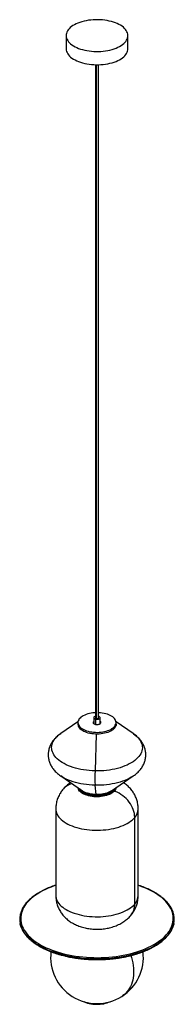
# Paper-space layout '_Trimétrica' of a CAD drawing. Header units: inches. Extents: x -5.9 to 5.9, y -11.3 to 64.
import ezdxf

# ---------------------------------------------------------------- set-up
doc = ezdxf.new("R2010")
doc.units = ezdxf.units.IN
doc.header["$MEASUREMENT"] = 0

psp = doc.layouts.new('_Trimétrica')

# ---------------------------------------------------------------- linework, layer by layer
at = {"color": 7, "linetype": 'Continuous', "lineweight": 25}
for p, q in [((-2.36, 62.768), (-2.36, 61.757)), ((2.36, 61.757), (2.36, 62.768)), ((-0.118, 60.543), (-0.118, 10.63)), ((-0.055, 60.541), (-0.055, 10.576)), ((0.118, 10.63), (0.118, 60.543)), ((-0.236, 10.63), (-0.236, 10.168)), ((0.236, 10.168), (0.236, 10.63)), ((-1.452, 10.318), (-2.769, 9.416)), ((-1.457, 10.259), (-1.457, 10.124)), ((-1.274, 9.76), (-1.274, 9.895)), ((-0.11, 10.523), (-0.11, 10.118)), ((0.258, 10.333), (0.236, 10.35)), ((0.258, 10.265), (0.236, 10.283)), ((0.258, 10.333), (0.258, 10.265)), ((2.769, 9.416), (1.452, 10.318)), ((1.457, 10.124), (1.457, 10.259)), ((-0.06, 9.374), (-0.148, 6.562)), ((-2.769, 6.175), (-1.109, 5.038)), ((1.109, 5.038), (2.769, 6.175)), ((2.769, 6.175), (2.76, 6.169)), ((-0.059, 4.753), (-0.148, 5.464)), ((-0.648, 4.66), (-0.648, 4.727)), ((0.806, 4.842), (0.806, 4.775)), ((-3.15, 3.65), (-3.15, -2.964)), ((3.15, -2.964), (3.15, 3.65)), ((2.882, -3.619), (2.882, 2.995)), ((-1.001, -11.074), (-0.96, -11.093)), ((-0.96, -11.086), (-0.96, -11.093))]:
    psp.add_line(p, q, dxfattribs=at)
at = {"color": 7, "linetype": 'Continuous', "lineweight": 25, "flags": 128}
for points in [[(-1.101, 61.693), (-0.938, 61.653), (-0.77, 61.619), (-0.597, 61.592), (-0.42, 61.572), (-0.241, 61.559), (-0.061, 61.553), (0.12, 61.554), (0.3, 61.562), (0.478, 61.578), (0.654, 61.6), (0.825, 61.629), (0.992, 61.665), (1.153, 61.708), (1.307, 61.756), (1.454, 61.811), (1.592, 61.871), (1.721, 61.936), (1.839, 62.006), (1.947, 62.081), (2.044, 62.16), (2.128, 62.242), (2.2, 62.328), (2.259, 62.416), (2.304, 62.506), (2.337, 62.597), (2.355, 62.69), (2.36, 62.783), (2.351, 62.876), (2.328, 62.969), (2.291, 63.06), (2.241, 63.149), (2.178, 63.236), (2.102, 63.321), (2.013, 63.402), (1.913, 63.48), (1.802, 63.553), (1.68, 63.622), (1.548, 63.685), (1.407, 63.744), (1.258, 63.796), (1.101, 63.843), (0.938, 63.883), (0.77, 63.917), (0.597, 63.944), (0.42, 63.964), (0.241, 63.977), (0.061, 63.983), (-0.12, 63.982), (-0.3, 63.974), (-0.478, 63.958), (-0.654, 63.936), (-0.825, 63.907), (-0.992, 63.871), (-1.153, 63.828), (-1.307, 63.78), (-1.454, 63.725), (-1.592, 63.665), (-1.721, 63.6), (-1.839, 63.53), (-1.947, 63.455), (-2.044, 63.376), (-2.128, 63.294), (-2.2, 63.208), (-2.259, 63.12), (-2.304, 63.03), (-2.337, 62.939), (-2.355, 62.846), (-2.36, 62.753), (-2.351, 62.66), (-2.328, 62.567), (-2.291, 62.476), (-2.241, 62.387), (-2.178, 62.3), (-2.102, 62.215), (-2.013, 62.134), (-1.913, 62.056), (-1.802, 61.983), (-1.68, 61.914), (-1.548, 61.851), (-1.407, 61.792), (-1.258, 61.74), (-1.101, 61.693)], [(-2.36, 61.757), (-2.36, 61.741), (-2.351, 61.648), (-2.328, 61.556), (-2.291, 61.465), (-2.241, 61.375), (-2.178, 61.288), (-2.102, 61.204), (-2.013, 61.122), (-1.913, 61.045), (-1.802, 60.972), (-1.68, 60.903), (-1.548, 60.839), (-1.407, 60.781), (-1.258, 60.728), (-1.101, 60.682)], [(-1.101, 60.682), (-0.938, 60.641), (-0.77, 60.608), (-0.597, 60.581), (-0.42, 60.56), (-0.241, 60.547), (-0.061, 60.541), (0.12, 60.543), (0.3, 60.551), (0.478, 60.566), (0.654, 60.589), (0.825, 60.618), (0.992, 60.654), (1.153, 60.696), (1.307, 60.745), (1.454, 60.799), (1.592, 60.859), (1.721, 60.925), (1.839, 60.995), (1.947, 61.07), (2.044, 61.149), (2.128, 61.231), (2.2, 61.316), (2.259, 61.404), (2.304, 61.494), (2.337, 61.586), (2.355, 61.679), (2.36, 61.757)], [(-0.118, 11.007), (-0.165, 11.004), (-0.307, 10.992), (-0.445, 10.973), (-0.578, 10.948), (-0.707, 10.915), (-0.828, 10.876), (-0.942, 10.831), (-1.046, 10.781), (-1.14, 10.726), (-1.224, 10.666), (-1.295, 10.602), (-1.354, 10.535), (-1.4, 10.466), (-1.433, 10.394), (-1.452, 10.321), (-1.457, 10.247), (-1.447, 10.174), (-1.424, 10.101), (-1.387, 10.03), (-1.337, 9.961), (-1.274, 9.895)], [(-1.274, 9.895), (-1.198, 9.832), (-1.111, 9.774), (-1.014, 9.72), (-0.906, 9.672), (-0.79, 9.629), (-0.666, 9.592), (-0.536, 9.561), (-0.401, 9.538), (-0.262, 9.521), (-0.12, 9.511), (0.023, 9.509), (0.165, 9.514), (0.307, 9.526), (0.445, 9.545), (0.578, 9.57), (0.707, 9.603), (0.828, 9.642), (0.942, 9.687), (1.046, 9.737), (1.14, 9.792), (1.224, 9.852), (1.295, 9.916), (1.354, 9.983), (1.4, 10.052), (1.433, 10.124), (1.452, 10.197), (1.457, 10.271), (1.447, 10.344), (1.424, 10.417), (1.387, 10.488), (1.337, 10.557), (1.274, 10.623)], [(-0.12, 10.735), (-0.126, 10.733), (-0.173, 10.713), (-0.209, 10.687), (-0.23, 10.657), (-0.236, 10.626), (-0.226, 10.594), (-0.2, 10.565), (-0.161, 10.541), (-0.11, 10.523)], [(-0.118, 10.63), (-0.118, 10.628), (-0.109, 10.607), (-0.088, 10.589), (-0.055, 10.576)], [(-0.11, 10.523), (-0.052, 10.512), (0.009, 10.509), (0.07, 10.514), (0.126, 10.527), (0.173, 10.548), (0.209, 10.573), (0.23, 10.603), (0.236, 10.635), (0.226, 10.666), (0.2, 10.695), (0.161, 10.719), (0.118, 10.736)], [(-0.055, 10.576), (-0.016, 10.57), (0.025, 10.571), (0.063, 10.579), (0.093, 10.593), (0.112, 10.612), (0.118, 10.63)], [(1.274, 10.623), (1.198, 10.686), (1.111, 10.744), (1.014, 10.798), (0.906, 10.846), (0.79, 10.889), (0.666, 10.926), (0.536, 10.957), (0.401, 10.98), (0.262, 10.997), (0.12, 11.007), (0.118, 11.007)], [(1.457, 10.124), (1.452, 10.062), (1.433, 9.989), (1.4, 9.918), (1.354, 9.848), (1.295, 9.781), (1.224, 9.717), (1.14, 9.657), (1.046, 9.602), (0.942, 9.552), (0.828, 9.507), (0.707, 9.468), (0.578, 9.435), (0.445, 9.41), (0.307, 9.391), (0.165, 9.379), (0.023, 9.374), (-0.12, 9.376), (-0.262, 9.386), (-0.401, 9.403), (-0.536, 9.426), (-0.666, 9.457), (-0.79, 9.494), (-0.906, 9.537), (-1.014, 9.585), (-1.111, 9.639), (-1.198, 9.697), (-1.274, 9.76)], [(-0.236, 10.35), (-0.241, 10.347), (-0.273, 10.317), (-0.291, 10.284), (-0.295, 10.25), (-0.284, 10.217), (-0.258, 10.185)], [(-0.258, 10.185), (-0.22, 10.157), (-0.17, 10.135), (-0.113, 10.118), (-0.049, 10.109), (0.017, 10.107), (0.082, 10.113), (0.143, 10.126), (0.197, 10.146), (0.241, 10.171), (0.273, 10.201), (0.291, 10.234), (0.295, 10.268), (0.284, 10.301), (0.258, 10.333)], [(0.288, 10.225), (0.284, 10.234), (0.258, 10.265)], [(-0.148, 6.562), (-0.369, 6.571), (-0.589, 6.586), (-0.807, 6.609), (-1.021, 6.64), (-1.231, 6.677), (-1.436, 6.721), (-1.635, 6.772), (-1.827, 6.829), (-2.012, 6.892), (-2.188, 6.962), (-2.356, 7.037), (-2.514, 7.117), (-2.661, 7.203), (-2.798, 7.293), (-2.923, 7.387), (-3.036, 7.486), (-3.137, 7.588), (-3.224, 7.693), (-3.299, 7.8), (-3.36, 7.91), (-3.407, 8.022), (-3.44, 8.135), (-3.459, 8.249), (-3.464, 8.363), (-3.454, 8.478), (-3.43, 8.591), (-3.393, 8.704), (-3.341, 8.815), (-3.275, 8.925), (-3.197, 9.031), (-3.104, 9.136), (-3, 9.236), (-2.883, 9.333), (-2.769, 9.416)], [(2.769, 9.416), (2.798, 9.396), (2.923, 9.302), (3.036, 9.203), (3.137, 9.101), (3.224, 8.996), (3.299, 8.888), (3.36, 8.778), (3.407, 8.667), (3.44, 8.554), (3.459, 8.44), (3.464, 8.325), (3.454, 8.211), (3.43, 8.097), (3.393, 7.985), (3.341, 7.873), (3.275, 7.764), (3.197, 7.657), (3.104, 7.553), (3, 7.452), (2.883, 7.355), (2.754, 7.262), (2.613, 7.173), (2.462, 7.09), (2.301, 7.011), (2.131, 6.938), (1.951, 6.87), (1.764, 6.809), (1.569, 6.754), (1.368, 6.705), (1.161, 6.664), (0.95, 6.629), (0.735, 6.601), (0.516, 6.58), (0.296, 6.567), (0.074, 6.561), (-0.148, 6.562)], [(-0.148, 5.464), (-0.369, 5.473), (-0.589, 5.489), (-0.807, 5.512), (-1.021, 5.542), (-1.231, 5.579), (-1.436, 5.623), (-1.635, 5.674), (-1.827, 5.731), (-2.012, 5.794), (-2.188, 5.864), (-2.356, 5.939), (-2.514, 6.019), (-2.661, 6.105), (-2.77, 6.176)], [(2.76, 6.169), (2.754, 6.164), (2.613, 6.076), (2.462, 5.992), (2.301, 5.913), (2.131, 5.84), (1.951, 5.773), (1.764, 5.711), (1.569, 5.656), (1.368, 5.608), (1.161, 5.566), (0.95, 5.531), (0.735, 5.503), (0.516, 5.483), (0.296, 5.469), (0.074, 5.463), (-0.148, 5.464)], [(-0.648, 4.66), (-0.772, 4.696), (-0.89, 4.738), (-0.998, 4.786), (-1.098, 4.839), (-1.186, 4.897), (-1.263, 4.959), (-1.328, 5.024), (-1.381, 5.093), (-1.419, 5.163), (-1.445, 5.236), (-1.452, 5.273)], [(1.452, 5.273), (1.437, 5.208), (1.406, 5.136), (1.362, 5.066), (1.305, 4.998), (1.235, 4.934), (1.153, 4.874), (1.061, 4.818), (0.958, 4.767), (0.845, 4.721), (0.725, 4.681), (0.598, 4.648), (0.465, 4.621), (0.327, 4.601), (0.186, 4.588), (0.044, 4.582), (-0.099, 4.583), (-0.241, 4.592), (-0.381, 4.608), (-0.517, 4.63), (-0.648, 4.66)], [(-0.648, 4.727), (-0.772, 4.763), (-0.89, 4.805), (-0.998, 4.853), (-1.098, 4.906), (-1.186, 4.964), (-1.263, 5.026), (-1.328, 5.092), (-1.381, 5.16), (-1.419, 5.231), (-1.43, 5.258)], [(-1.43, 5.258), (-1.429, 5.255), (-1.395, 5.184), (-1.347, 5.114), (-1.286, 5.048), (-1.213, 4.984), (-1.128, 4.925), (-1.033, 4.87), (-0.927, 4.821), (-0.812, 4.777), (-0.69, 4.739), (-0.561, 4.707), (-0.426, 4.682), (-0.288, 4.664), (-0.146, 4.653), (-0.004, 4.649), (0.139, 4.653), (0.281, 4.663), (0.419, 4.681), (0.554, 4.706), (0.683, 4.737), (0.806, 4.775)], [(-1.376, 5.22), (-1.347, 5.182), (-1.286, 5.115), (-1.213, 5.052), (-1.128, 4.993), (-1.033, 4.938), (-0.927, 4.888), (-0.812, 4.844), (-0.69, 4.806), (-0.561, 4.775), (-0.426, 4.75), (-0.288, 4.732), (-0.146, 4.721), (-0.004, 4.717), (0.139, 4.72), (0.281, 4.731), (0.419, 4.748), (0.554, 4.773), (0.683, 4.804), (0.806, 4.842)], [(-0.059, 4.753), (-0.199, 4.76), (-0.337, 4.774), (-0.472, 4.795), (-0.601, 4.823), (-0.725, 4.858), (-0.841, 4.898), (-0.948, 4.945), (-1.046, 4.997), (-1.109, 5.038)], [(1.43, 5.258), (1.406, 5.203), (1.362, 5.133), (1.305, 5.066), (1.235, 5.002), (1.153, 4.941), (1.061, 4.885), (0.958, 4.834), (0.845, 4.789), (0.725, 4.749), (0.598, 4.715), (0.465, 4.688), (0.327, 4.668), (0.186, 4.655), (0.044, 4.65), (-0.099, 4.651), (-0.241, 4.66), (-0.381, 4.675), (-0.517, 4.698), (-0.648, 4.727)], [(1.109, 5.038), (1.06, 5.006), (0.964, 4.953), (0.858, 4.905), (0.743, 4.864), (0.621, 4.828), (0.492, 4.799), (0.358, 4.777), (0.221, 4.761), (0.081, 4.754), (-0.059, 4.753)], [(0.806, 4.775), (0.921, 4.818), (1.027, 4.868), (1.124, 4.922), (1.209, 4.981), (1.283, 5.044), (1.344, 5.111), (1.393, 5.18), (1.428, 5.251), (1.43, 5.258)], [(0.806, 4.842), (0.921, 4.886), (1.027, 4.935), (1.124, 4.99), (1.209, 5.049), (1.283, 5.112), (1.344, 5.178), (1.376, 5.22)], [(2.882, 2.995), (2.875, 3.145), (2.854, 3.296), (2.82, 3.448), (2.772, 3.6), (2.711, 3.75), (2.638, 3.898), (2.553, 4.042), (2.456, 4.181), (2.349, 4.314), (2.232, 4.44), (2.107, 4.558), (1.973, 4.667), (1.833, 4.767), (1.687, 4.856), (1.536, 4.934), (1.381, 5), (1.325, 5.021)], [(-3.15, 3.65), (-3.145, 3.565), (-3.127, 3.457), (-3.095, 3.35), (-3.049, 3.244), (-2.99, 3.14), (-2.917, 3.038), (-2.831, 2.939), (-2.733, 2.844), (-2.622, 2.751), (-2.5, 2.663), (-2.366, 2.579), (-2.222, 2.5), (-2.068, 2.426), (-1.905, 2.358), (-1.733, 2.295), (-1.553, 2.239), (-1.367, 2.189), (-1.174, 2.145), (-0.976, 2.108), (-0.774, 2.078), (-0.569, 2.055), (-0.36, 2.039), (-0.151, 2.03), (0.06, 2.028), (0.27, 2.034), (0.479, 2.047), (0.686, 2.067), (0.89, 2.094), (1.09, 2.128), (1.284, 2.169), (1.474, 2.216), (1.656, 2.27), (1.832, 2.33), (1.999, 2.396), (2.157, 2.468), (2.305, 2.545), (2.443, 2.626), (2.571, 2.713), (2.687, 2.803), (2.79, 2.898), (2.882, 2.995)], [(-3.15, -2.189), (-3.273, -2.231), (-3.506, -2.317), (-3.73, -2.408), (-3.945, -2.505), (-4.151, -2.608), (-4.346, -2.715), (-4.532, -2.827), (-4.706, -2.944), (-4.869, -3.065), (-5.02, -3.19), (-5.159, -3.319), (-5.286, -3.451), (-5.4, -3.586), (-5.501, -3.724), (-5.588, -3.864), (-5.663, -4.006), (-5.723, -4.15), (-5.77, -4.296), (-5.803, -4.442), (-5.822, -4.589), (-5.827, -4.736), (-5.817, -4.883), (-5.794, -5.03), (-5.757, -5.176), (-5.706, -5.321), (-5.641, -5.465), (-5.563, -5.606), (-5.471, -5.746), (-5.366, -5.883), (-5.249, -6.017), (-5.118, -6.148), (-4.975, -6.276), (-4.82, -6.4), (-4.654, -6.519), (-4.476, -6.635), (-4.288, -6.746), (-4.089, -6.852), (-3.881, -6.952), (-3.663, -7.048), (-3.436, -7.137), (-3.201, -7.221), (-2.958, -7.299), (-2.708, -7.371), (-2.452, -7.436)], [(-2.452, -7.436), (-2.19, -7.495), (-1.922, -7.547), (-1.65, -7.592), (-1.374, -7.63), (-1.094, -7.661), (-0.812, -7.685), (-0.528, -7.702), (-0.242, -7.712), (0.043, -7.715), (0.329, -7.71), (0.614, -7.698), (0.898, -7.679), (1.179, -7.653), (1.458, -7.619), (1.733, -7.579), (2.004, -7.532), (2.27, -7.478), (2.531, -7.417), (2.785, -7.35), (3.033, -7.276), (3.273, -7.196), (3.506, -7.111), (3.73, -7.019), (3.945, -6.922), (4.151, -6.82), (4.346, -6.712), (4.532, -6.6), (4.706, -6.483), (4.869, -6.362), (5.02, -6.237), (5.159, -6.109), (5.286, -5.977), (5.4, -5.841), (5.501, -5.704), (5.588, -5.563), (5.663, -5.421), (5.723, -5.277), (5.77, -5.132), (5.803, -4.986), (5.822, -4.839), (5.827, -4.691), (5.817, -4.544), (5.794, -4.397), (5.757, -4.251), (5.706, -4.106), (5.641, -3.963), (5.563, -3.821), (5.471, -3.682), (5.366, -3.545), (5.249, -3.41), (5.118, -3.279), (4.975, -3.152), (4.82, -3.028), (4.654, -2.908), (4.476, -2.793), (4.288, -2.682), (4.089, -2.576), (3.881, -2.475), (3.663, -2.38), (3.436, -2.29), (3.201, -2.206), (3.15, -2.189)], [(-3.15, -2.964), (-3.145, -3.049), (-3.127, -3.157), (-3.095, -3.264), (-3.049, -3.37), (-2.99, -3.474), (-2.917, -3.576), (-2.831, -3.675), (-2.733, -3.771), (-2.622, -3.863), (-2.5, -3.951), (-2.366, -4.035), (-2.222, -4.114), (-2.068, -4.188), (-1.905, -4.256), (-1.733, -4.319), (-1.553, -4.375), (-1.367, -4.426), (-1.174, -4.47), (-0.976, -4.507), (-0.774, -4.537), (-0.569, -4.56), (-0.36, -4.576), (-0.151, -4.585), (0.06, -4.586), (0.27, -4.58), (0.479, -4.568), (0.686, -4.548), (0.89, -4.52), (1.09, -4.486), (1.284, -4.445), (1.474, -4.398), (1.656, -4.344), (1.832, -4.284), (1.999, -4.218), (2.157, -4.146), (2.305, -4.07), (2.443, -3.988), (2.571, -3.902), (2.687, -3.811), (2.79, -3.717), (2.882, -3.619)], [(-2.485, -7.54), (-2.741, -7.475), (-2.99, -7.404), (-3.233, -7.327), (-3.468, -7.243), (-3.695, -7.154), (-3.913, -7.059), (-4.122, -6.959), (-4.322, -6.854), (-4.511, -6.744), (-4.69, -6.63), (-4.858, -6.511), (-5.014, -6.388), (-5.159, -6.261), (-5.292, -6.131), (-5.413, -5.998), (-5.52, -5.862), (-5.615, -5.723), (-5.697, -5.582), (-5.766, -5.44), (-5.821, -5.295), (-5.862, -5.15), (-5.874, -5.096)], [(5.872, -5.107), (5.863, -5.146), (5.822, -5.291), (5.767, -5.436), (5.699, -5.578), (5.618, -5.719), (5.523, -5.858), (5.416, -5.994), (5.296, -6.127), (5.163, -6.258), (5.019, -6.384), (4.862, -6.507), (4.695, -6.626), (4.516, -6.741), (4.327, -6.851), (4.128, -6.956), (3.919, -7.057), (3.701, -7.151), (3.474, -7.241), (3.24, -7.324), (2.997, -7.402), (2.748, -7.473), (2.492, -7.539), (2.231, -7.597), (1.964, -7.65), (1.692, -7.695), (1.417, -7.734), (1.138, -7.766), (0.857, -7.791), (0.574, -7.808), (0.289, -7.819), (0.004, -7.823), (-0.281, -7.819), (-0.566, -7.809), (-0.849, -7.791), (-1.131, -7.767), (-1.409, -7.735), (-1.685, -7.696), (-1.956, -7.651), (-2.223, -7.599), (-2.485, -7.54)], [(-2.47, -7.58), (-2.47, -7.58), (-2.475, -7.577), (-2.479, -7.572), (-2.482, -7.563), (-2.484, -7.553), (-2.485, -7.54)], [(2.586, -7.552), (2.633, -7.704), (2.687, -7.907), (2.731, -8.108), (2.763, -8.308), (2.785, -8.505), (2.796, -8.7), (2.796, -8.89), (2.785, -9.075), (2.763, -9.255), (2.731, -9.428), (2.687, -9.595), (2.633, -9.755), (2.569, -9.906), (2.495, -10.048), (2.411, -10.181), (2.317, -10.304), (2.215, -10.417), (2.103, -10.52), (1.984, -10.611), (1.957, -10.629)], [(-0.96, -11.093), (-0.849, -11.139), (-0.728, -11.179), (-0.601, -11.212), (-0.468, -11.239), (-0.331, -11.26), (-0.19, -11.273), (-0.048, -11.279), (0.095, -11.278), (0.237, -11.269), (0.377, -11.254), (0.513, -11.231), (0.644, -11.202), (0.769, -11.166), (0.887, -11.124), (0.996, -11.077), (1.001, -11.074)]]:
    psp.add_lwpolyline(points, dxfattribs=at)
at = {"color": 7, "linetype": 'Continuous', "lineweight": 25}
for centre, radius, start, end in [((-0.959, 10.146), 0.499, 182.5694, 230.79309), ((-0.154, 10.157), 0.15, 123.11837, 152.96964), ((12.062, 6.013), 12.222, 177.4263, 182.5737), ((-1.597, 4.319), 1.301, 103.71168, 138.79925), ((2.163, 3.672), 0.987, 316.74489, 358.73877), ((2.163, -2.943), 0.987, 316.74468, 358.74346), ((1.551, -3.641), 1.331, 320.34444, 0.95184), ((-4.323, -4.781), 1.583, 168.13745, 191.48551), ((4.323, -4.781), 1.583, 348.13745, 11.48551), ((0, -7.675), 3.543, 173.22597, 6.74928), ((-2.309, -7.539), 0.176, 144.26035, 180.48665)]:
    psp.add_arc(centre, radius, start, end, dxfattribs=at)
for points, knots in [([(-2.757, 9.423), (-2.793, 9.398), (-2.881, 9.339), (-3.008, 9.236), (-3.14, 9.115), (-3.26, 8.988), (-3.366, 8.856), (-3.459, 8.72), (-3.538, 8.581), (-3.603, 8.439), (-3.654, 8.296), (-3.693, 8.151), (-3.718, 8.006), (-3.73, 7.862), (-3.729, 7.717), (-3.716, 7.574), (-3.691, 7.433), (-3.654, 7.295), (-3.605, 7.159), (-3.545, 7.025), (-3.473, 6.895), (-3.39, 6.769), (-3.296, 6.646), (-3.189, 6.526), (-3.071, 6.411), (-2.941, 6.301), (-2.84, 6.223), (-2.78, 6.183), (-2.77, 6.177)], [0, 0, 0, 0, 0.031835, 0.077432, 0.122494, 0.16676, 0.210025, 0.252177, 0.2932, 0.333159, 0.372173, 0.410387, 0.447961, 0.485057, 0.521837, 0.558459, 0.595035, 0.63173, 0.668705, 0.706125, 0.744149, 0.782928, 0.822593, 0.863239, 0.904907, 0.947567, 0.991112, 1, 1, 1, 1]), ([(2.757, 6.168), (2.793, 6.193), (2.881, 6.252), (3.008, 6.355), (3.14, 6.476), (3.26, 6.603), (3.366, 6.735), (3.459, 6.871), (3.538, 7.01), (3.603, 7.152), (3.654, 7.295), (3.693, 7.44), (3.718, 7.585), (3.73, 7.729), (3.729, 7.874), (3.716, 8.017), (3.691, 8.158), (3.654, 8.296), (3.605, 8.432), (3.545, 8.566), (3.473, 8.696), (3.39, 8.822), (3.296, 8.945), (3.189, 9.065), (3.071, 9.18), (2.941, 9.29), (2.84, 9.368), (2.78, 9.408), (2.77, 9.414)], [0, 0, 0, 0, 0.031835, 0.077432, 0.122494, 0.16676, 0.210025, 0.252177, 0.2932, 0.333159, 0.372173, 0.410387, 0.447961, 0.485057, 0.521837, 0.558459, 0.595035, 0.63173, 0.668705, 0.706125, 0.744149, 0.782928, 0.822593, 0.863239, 0.904907, 0.947567, 0.991112, 1, 1, 1, 1]), ([(-2.021, 5.663), (-2.03, 5.657), (-2.088, 5.62), (-2.19, 5.544), (-2.323, 5.435), (-2.447, 5.318), (-2.529, 5.23), (-2.571, 5.182), (-2.576, 5.176)], [0, 0, 0, 0, 0.0422764, 0.2799004, 0.5130952, 0.7423205, 0.9680407, 1, 1, 1, 1]), ([(3.148, 3.65), (3.149, 3.665), (3.15, 3.736), (3.141, 3.863), (3.12, 4.029), (3.087, 4.192), (3.042, 4.351), (2.986, 4.507), (2.919, 4.657), (2.842, 4.803), (2.755, 4.943), (2.658, 5.078), (2.552, 5.206), (2.437, 5.328), (2.313, 5.444), (2.18, 5.552), (2.082, 5.625), (2.027, 5.659), (2.021, 5.663)], [0, 0, 0, 0, 0.018574, 0.088019, 0.157058, 0.225767, 0.294233, 0.362548, 0.43081, 0.499132, 0.567637, 0.636468, 0.705786, 0.775775, 0.846638, 0.918591, 0.991852, 1, 1, 1, 1]), ([(-2.576, 5.176), (-2.611, 5.134), (-2.68, 5.049), (-2.774, 4.914), (-2.861, 4.77), (-2.939, 4.615), (-3.007, 4.451), (-3.062, 4.284), (-3.104, 4.115), (-3.132, 3.945), (-3.148, 3.79), (-3.148, 3.692), (-3.148, 3.65)], [0, 0, 0, 0, 0.0999198, 0.1987888, 0.2967937, 0.4045432, 0.5111077, 0.616359, 0.7204365, 0.8234734, 0.9255944, 1, 1, 1, 1]), ([(-3.15, -2.174), (-3.215, -2.196), (-3.356, -2.243), (-3.565, -2.321), (-3.778, -2.409), (-3.982, -2.502), (-4.179, -2.599), (-4.366, -2.702), (-4.545, -2.808), (-4.714, -2.919), (-4.873, -3.034), (-5.022, -3.153), (-5.16, -3.276), (-5.287, -3.402), (-5.403, -3.531), (-5.508, -3.662), (-5.601, -3.797), (-5.682, -3.933), (-5.75, -4.071), (-5.806, -4.211), (-5.846, -4.335), (-5.863, -4.414), (-5.869, -4.444)], [0, 0, 0, 0, 0.043889, 0.095235, 0.146596, 0.197971, 0.24936, 0.300764, 0.35218, 0.403608, 0.455042, 0.506478, 0.557904, 0.60931, 0.660682, 0.712002, 0.763249, 0.814403, 0.865442, 0.916351, 0.967122, 1, 1, 1, 1]), ([(5.871, -4.455), (5.865, -4.423), (5.849, -4.344), (5.809, -4.219), (5.754, -4.08), (5.687, -3.942), (5.607, -3.807), (5.516, -3.673), (5.412, -3.541), (5.298, -3.413), (5.172, -3.287), (5.035, -3.164), (4.887, -3.045), (4.729, -2.93), (4.561, -2.818), (4.383, -2.711), (4.197, -2.609), (4.001, -2.511), (3.797, -2.417), (3.585, -2.329), (3.37, -2.248), (3.222, -2.198), (3.15, -2.174)], [0, 0, 0, 0, 0.0339466, 0.0842484, 0.1346586, 0.1851962, 0.2358668, 0.2866647, 0.3375756, 0.3885809, 0.43966, 0.4907937, 0.5419645, 0.5931583, 0.6443635, 0.695571, 0.7467738, 0.797968, 0.8491516, 0.9003231, 0.951482, 1, 1, 1, 1]), ([(-3.148, -2.964), (-3.149, -2.979), (-3.15, -3.05), (-3.141, -3.177), (-3.12, -3.343), (-3.087, -3.506), (-3.042, -3.665), (-2.986, -3.821), (-2.919, -3.972), (-2.842, -4.117), (-2.755, -4.258), (-2.658, -4.392), (-2.552, -4.52), (-2.437, -4.642), (-2.313, -4.758), (-2.18, -4.867), (-2.038, -4.969), (-1.887, -5.064), (-1.727, -5.152), (-1.558, -5.231), (-1.381, -5.303), (-1.198, -5.366), (-1.009, -5.419), (-0.816, -5.463), (-0.62, -5.497), (-0.423, -5.522), (-0.225, -5.537), (-0.026, -5.543), (0.173, -5.539), (0.372, -5.526), (0.57, -5.504), (0.769, -5.472), (0.967, -5.43), (1.164, -5.376), (1.359, -5.312), (1.551, -5.235), (1.73, -5.15), (1.896, -5.058), (2.048, -4.962), (2.19, -4.859), (2.323, -4.749), (2.447, -4.633), (2.529, -4.545), (2.571, -4.496), (2.576, -4.49)], [0, 0, 0, 0, 0.006073, 0.028779, 0.051352, 0.073817, 0.096203, 0.118539, 0.140859, 0.163197, 0.185596, 0.208101, 0.230765, 0.253649, 0.276818, 0.300344, 0.324298, 0.34874, 0.373707, 0.399196, 0.425147, 0.451441, 0.477916, 0.504392, 0.530782, 0.557055, 0.583227, 0.60935, 0.635498, 0.661746, 0.688164, 0.714843, 0.741858, 0.769261, 0.797056, 0.825175, 0.853425, 0.878428, 0.902975, 0.927048, 0.950673, 0.973895, 0.996762, 1, 1, 1, 1]), ([(2.576, -4.49), (2.611, -4.448), (2.68, -4.363), (2.774, -4.228), (2.861, -4.084), (2.939, -3.929), (3.007, -3.765), (3.062, -3.598), (3.104, -3.429), (3.132, -3.26), (3.148, -3.104), (3.148, -3.006), (3.148, -2.965)], [0, 0, 0, 0, 0.09992, 0.198789, 0.296794, 0.404543, 0.511108, 0.616359, 0.720436, 0.823473, 0.925594, 1, 1, 1, 1]), ([(-5.871, -5.108), (-5.865, -5.139), (-5.849, -5.218), (-5.809, -5.343), (-5.754, -5.482), (-5.687, -5.62), (-5.607, -5.756), (-5.516, -5.89), (-5.412, -6.021), (-5.298, -6.15), (-5.172, -6.276), (-5.035, -6.398), (-4.887, -6.517), (-4.729, -6.633), (-4.561, -6.744), (-4.383, -6.851), (-4.197, -6.954), (-4.001, -7.052), (-3.797, -7.145), (-3.585, -7.233), (-3.366, -7.316), (-3.139, -7.394), (-2.906, -7.466), (-2.683, -7.528), (-2.536, -7.564), (-2.47, -7.58)], [0, 0, 0, 0, 0.029624, 0.073522, 0.117513, 0.161616, 0.205835, 0.250165, 0.294594, 0.339105, 0.383681, 0.428304, 0.47296, 0.517635, 0.562321, 0.607008, 0.651692, 0.696368, 0.741034, 0.78569, 0.830336, 0.87497, 0.919594, 0.964207, 1, 1, 1, 1]), ([(-2.47, -7.58), (-2.427, -7.59), (-2.301, -7.62), (-2.089, -7.664), (-1.834, -7.711), (-1.574, -7.751), (-1.312, -7.786), (-1.046, -7.814), (-0.778, -7.835), (-0.509, -7.851), (-0.239, -7.86), (0.032, -7.862), (0.303, -7.858), (0.573, -7.848), (0.842, -7.831), (1.109, -7.808), (1.374, -7.778), (1.636, -7.742), (1.895, -7.7), (2.149, -7.652), (2.4, -7.598), (2.645, -7.538), (2.884, -7.472), (3.118, -7.401), (3.345, -7.323), (3.565, -7.241), (3.778, -7.153), (3.982, -7.061), (4.179, -6.963), (4.366, -6.861), (4.545, -6.754), (4.714, -6.643), (4.873, -6.528), (5.022, -6.409), (5.16, -6.287), (5.287, -6.161), (5.403, -6.032), (5.508, -5.9), (5.601, -5.766), (5.682, -5.629), (5.75, -5.491), (5.806, -5.351), (5.846, -5.227), (5.863, -5.149), (5.869, -5.118)], [0, 0, 0, 0, 0.012792, 0.037087, 0.06138, 0.085669, 0.109955, 0.134239, 0.15852, 0.182801, 0.20708, 0.231358, 0.255637, 0.279916, 0.304195, 0.328476, 0.352759, 0.377043, 0.401331, 0.425621, 0.449915, 0.474214, 0.498517, 0.522825, 0.54714, 0.57146, 0.595787, 0.62012, 0.644461, 0.668808, 0.693161, 0.71752, 0.741882, 0.766244, 0.790602, 0.814951, 0.839283, 0.86359, 0.887864, 0.912092, 0.936267, 0.96038, 0.984427, 1, 1, 1, 1])]:
    psp.add_open_spline(points, degree=3, knots=knots, dxfattribs=at)

doc.saveas('drawing.dxf')
